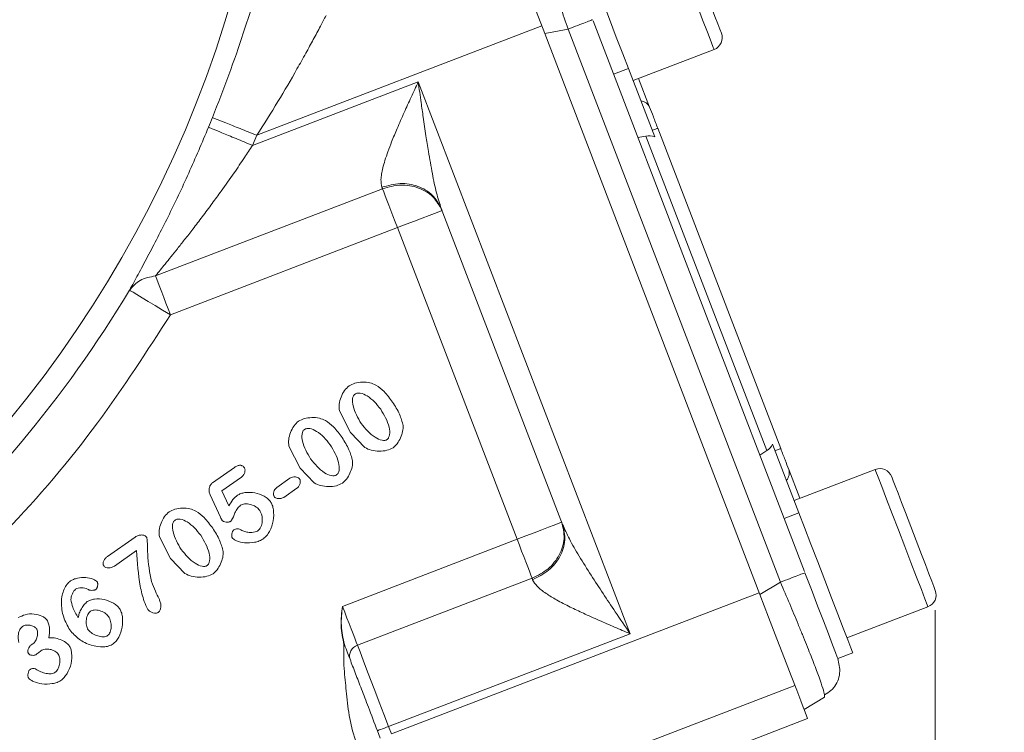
# Model space of a CAD drawing. Header units: inches. Extents: x 0.3 to 33.9, y 0.2 to 21.7.
# Tile 7 of 26: x 9 to 11.4, y 7.8 to 9.6. Entities that reach past the tile are written whole.
import ezdxf

# ---------------------------------------------------------------- set-up
doc = ezdxf.new("R2010")
doc.units = ezdxf.units.IN
doc.header["$MEASUREMENT"] = 0
doc.layers.add('SLD-0', color=7, linetype='Continuous', lineweight=15)
doc.styles.add('SLDTEXTSTYLE0', font='TXT', dxfattribs={"width": 0.75})
doc.dimstyles.new('SLDDIMSTYLE0', dxfattribs={"dimtxt": 0.25, "dimasz": 0.13, "dimexe": 0, "dimexo": 0.0625, "dimgap": 0.0625, "dimtad": 0, "dimtih": 1, "dimtoh": 1, "dimdec": 4, "dimrnd": 1e-09, "dimzin": 12, "dimdsep": 46, "dimtxsty": 'SLDTEXTSTYLE0', "dimsah": 1, "dimcen": 0.09, "dimadec": 0, "dimazin": 3, "dimtfac": 1, "dimtdec": 4, "dimtofl": 0, "dimtmove": 0, "dimatfit": 3, "dimfxl": 1, "dimfrac": 2, "dimtolj": 1, "dimtzin": 12, "dimarcsym": 0})
doc.dimstyles.new('SLDDIMSTYLE1', dxfattribs={"dimtxt": 0.25, "dimasz": 0.13, "dimexe": 0, "dimexo": 0.0625, "dimgap": 0.0625, "dimtad": 0, "dimtih": 1, "dimtoh": 1, "dimdec": 4, "dimrnd": 1e-09, "dimzin": 4, "dimdsep": 46, "dimtxsty": 'SLDTEXTSTYLE0', "dimsah": 1, "dimcen": 0.09, "dimadec": 0, "dimazin": 1, "dimtfac": 1, "dimtdec": 4, "dimtofl": 0, "dimtmove": 0, "dimatfit": 3, "dimfxl": 1, "dimfrac": 2, "dimtolj": 1, "dimtzin": 12, "dimarcsym": 0})

# ---------------------------------------------------------------- blocks, each defined once
blk = doc.blocks.new('*D10')
at = {"layer": 'SLD-0'}
for p, q in [((6.6938, 13.5153), (15.798, 13.5153)), ((15.673, 13.5153), (15.673, 9.6539)), ((15.1939, 9.2798), (15.1432, 9.2798)), ((15.1432, 9.2798), (15.1432, 8.883)), ((16.1521, 9.2798), (16.2029, 9.2798)), ((16.2029, 9.2798), (16.2029, 8.883)), ((15.1432, 8.883), (15.1939, 8.883)), ((16.2029, 8.883), (16.1521, 8.883)), ((15.673, 4.9707), (15.673, 8.8322)), ((7.9438, 4.9707), (15.798, 4.9707))]:
    blk.add_line(p, q, dxfattribs=at)
for points in [[(15.673, 13.5153), (15.653, 13.3853), (15.693, 13.3853)], [(15.673, 4.9707), (15.693, 5.1007), (15.653, 5.1007)]]:
    blk.add_solid(points, dxfattribs=at)
at = {"layer": 'SLD-0', "char_height": 0.25, "attachment_point": 1, "style": 'SLDTEXTSTYLE0'}
for s, insert in [('8.54', (15.2482, 9.6529, 0.0039)), ('217.0', (15.2574, 9.2052, 0.0039))]:
    blk.add_mtext(s, dxfattribs=dict(at, insert=insert))
blk = doc.blocks.new('*D11')
at = {"layer": 'SLD-0'}
for p, q in [((6.6938, 13.5153), (13.9083, 13.5153)), ((13.7833, 13.5153), (13.7833, 10.2739)), ((13.3042, 9.8998), (13.2534, 9.8998)), ((13.2534, 9.8998), (13.2534, 9.503)), ((14.2624, 9.8998), (14.3132, 9.8998)), ((14.3132, 9.8998), (14.3132, 9.503)), ((13.2534, 9.503), (13.3042, 9.503)), ((14.3132, 9.503), (14.2624, 9.503)), ((13.7833, 6.2107), (13.7833, 9.4522)), ((11.003, 6.2107), (13.9083, 6.2107))]:
    blk.add_line(p, q, dxfattribs=at)
for points in [[(13.7833, 13.5153), (13.7633, 13.3853), (13.8033, 13.3853)], [(13.7833, 6.2107), (13.8033, 6.3407), (13.7633, 6.3407)]]:
    blk.add_solid(points, dxfattribs=at)
at = {"layer": 'SLD-0', "char_height": 0.25, "attachment_point": 1, "style": 'SLDTEXTSTYLE0'}
for s, insert in [('7.30', (13.3584, 10.2729, 0.0039)), ('185.5', (13.3677, 9.8252, 0.0039))]:
    blk.add_mtext(s, dxfattribs=dict(at, insert=insert))
blk = doc.blocks.new('*D13')
at = {"layer": 'SLD-0'}
for p, q in [((11.252, 8.0773), (11.252, 2.0898)), ((7.8938, 6.3962), (7.8938, 2.0898)), ((9.1861, 2.2516), (9.1354, 2.2516)), ((9.1354, 2.2516), (9.1354, 1.8547)), ((9.9596, 2.2516), (10.0104, 2.2516)), ((10.0104, 2.2516), (10.0104, 1.8547)), ((7.8938, 2.2148), (9.0466, 2.2148)), ((11.252, 2.2148), (10.0992, 2.2148)), ((9.1354, 1.8547), (9.1861, 1.8547)), ((10.0104, 1.8547), (9.9596, 1.8547))]:
    blk.add_line(p, q, dxfattribs=at)
for points in [[(7.8938, 2.2148), (8.0238, 2.1948), (8.0238, 2.2348)], [(11.252, 2.2148), (11.122, 2.2348), (11.122, 2.1948)]]:
    blk.add_solid(points, dxfattribs=at)
at = {"layer": 'SLD-0', "char_height": 0.25, "attachment_point": 1, "style": 'SLDTEXTSTYLE0'}
for s, insert in [('3.36', (9.1481, 2.6247, -0.972)), ('85.3', (9.2496, 2.177, -0.972))]:
    blk.add_mtext(s, dxfattribs=dict(at, insert=insert))

msp = doc.modelspace()

# ---------------------------------------------------------------- linework, layer by layer
at = {"color": 7, "linetype": 'Continuous', "lineweight": 15}
for p, q in [((10.39207, 9.55818), (10.92321, 8.17452)), ((10.26302, 9.54556), (9.54704, 9.27072)), ((10.32916, 9.53759), (10.27046, 9.52618)), ((10.27046, 9.52618), (10.81143, 8.11692)), ((10.32916, 9.53759), (10.86269, 8.14772)), ((10.49251, 9.40816), (10.69603, 9.48628)), ((10.48068, 9.43896), (10.44334, 9.42462)), ((10.48068, 9.43896), (10.54684, 9.26662)), ((9.53669, 9.24526), (9.9528, 9.40498)), ((9.9528, 9.40498), (10.48511, 8.01826)), ((10.50651, 9.41353), (10.53417, 9.34149)), ((10.55445, 9.28864), (10.86352, 8.48348)), ((9.53669, 9.24526), (9.54704, 9.27072)), ((10.5045, 9.26529), (10.52485, 9.26892)), ((10.52485, 9.26892), (10.82833, 8.47833)), ((9.29257, 8.91758), (9.86303, 9.13656)), ((10.01056, 9.08708), (10.31532, 8.29316)), ((9.33014, 8.81971), (9.9006, 9.03868)), ((9.9006, 9.03868), (10.20122, 8.25554)), ((9.78285, 8.52359), (9.75465, 8.57851)), ((9.81847, 8.48608), (9.78285, 8.52359)), ((9.65583, 8.43464), (9.62763, 8.48957)), ((10.84313, 8.49475), (10.90929, 8.32241)), ((10.81078, 8.46741), (10.82833, 8.47833)), ((9.43594, 8.39764), (9.491, 8.43619)), ((9.50877, 8.4121), (9.45926, 8.37744)), ((9.69145, 8.39714), (9.65583, 8.43464)), ((10.88381, 8.43063), (10.91147, 8.35859)), ((11.10098, 8.43134), (10.89746, 8.35321)), ((9.59753, 8.38608), (9.63049, 8.40916)), ((9.45578, 8.31148), (9.42959, 8.36764)), ((9.45926, 8.37744), (9.4771, 8.33937)), ((9.64807, 8.38405), (9.61511, 8.36097)), ((10.90929, 8.32241), (10.87194, 8.30808)), ((9.17204, 8.21249), (9.24159, 8.26119)), ((9.33067, 8.20696), (9.30246, 8.26189)), ((10.20122, 8.25554), (9.76244, 8.08711)), ((9.24511, 8.22713), (9.18921, 8.18798)), ((9.36628, 8.16946), (9.33067, 8.20696)), ((10.23879, 8.15766), (9.80001, 7.98923)), ((10.81143, 8.11692), (10.86269, 8.14772)), ((10.80972, 8.12137), (9.88548, 7.76658)), ((11.03006, 8.00779), (11.23358, 8.08591)), ((10.48511, 8.01826), (9.87828, 7.78532)), ((8.98056, 7.99024), (8.98478, 7.9932)), ((11.00705, 7.95611), (11.04439, 7.97044)), ((11.00703, 7.95617), (11.01219, 7.92945)), ((10.89919, 7.88829), (10.47855, 7.72682)), ((10.92224, 7.82823), (10.9735, 7.85903)), ((10.97346, 7.86528), (10.9735, 7.85903)), ((10.92224, 7.82823), (10.93118, 7.80497)), ((10.93118, 7.80497), (10.57205, 7.66711)), ((9.85028, 7.77457), (9.85747, 7.75583)), ((9.87828, 7.78532), (9.88548, 7.76658))]:
    msp.add_line(p, q, dxfattribs=at)
at = {"color": 8, "linetype": 'Continuous', "lineweight": 15, "flags": 128}
for points in [[(10.69603, 9.48628), (10.6941, 9.4913), (10.68843, 9.50606), (10.67935, 9.52972), (10.66739, 9.56088), (10.65324, 9.59775), (10.63772, 9.63818), (10.62174, 9.67981), (10.60622, 9.72024), (10.59207, 9.75711), (10.5801, 9.78827), (10.57103, 9.81192), (10.56536, 9.82669), (10.56343, 9.83171)], [(11.23358, 8.08591), (11.23165, 8.09093), (11.22599, 8.10569), (11.21691, 8.12935), (11.20494, 8.16051), (11.19079, 8.19738), (11.17527, 8.23781), (11.15929, 8.27944), (11.14377, 8.31987), (11.12962, 8.35674), (11.11766, 8.3879), (11.10858, 8.41155), (11.10291, 8.42632), (11.10098, 8.43134)]]:
    msp.add_lwpolyline(points, dxfattribs=at)
at = {"color": 7, "linetype": 'Continuous', "lineweight": 15, "flags": 128}
for points in [[(10.15964, 9.81487), (10.16176, 9.80937), (10.16802, 9.79307), (10.17819, 9.76656), (10.1919, 9.73084), (10.20865, 9.68722), (10.2278, 9.63731), (10.24867, 9.58296), (10.27046, 9.52618)], [(10.71443, 9.52762), (10.71058, 9.53765), (10.7055, 9.55091), (10.69837, 9.56946), (10.68961, 9.5923), (10.67979, 9.61788), (10.6596, 9.67046), (10.63942, 9.72304), (10.6296, 9.74862), (10.62083, 9.77146), (10.61371, 9.79002), (10.60862, 9.80327), (10.60477, 9.8133), (10.60477, 9.8133)], [(10.34558, 9.79093), (10.34627, 9.78913), (10.35044, 9.77826), (10.3582, 9.75803), (10.36919, 9.7294), (10.38288, 9.69373), (10.39863, 9.65271), (10.41568, 9.60829), (10.43324, 9.56256), (10.45046, 9.5177), (10.46653, 9.47584), (10.48068, 9.43896)], [(10.54045, 9.28326), (10.54357, 9.28446), (10.54635, 9.28553), (10.54877, 9.28645), (10.55078, 9.28723), (10.55237, 9.28784), (10.55353, 9.28828), (10.55422, 9.28855), (10.55445, 9.28864)], [(9.86163, 9.14021), (9.86181, 9.13974), (9.86199, 9.13928), (9.86216, 9.13882), (9.86234, 9.13836), (9.86251, 9.13791), (9.86269, 9.13746), (9.86286, 9.13701), (9.86303, 9.13656)], [(9.9006, 9.03868), (9.8949, 9.05352), (9.88931, 9.0681), (9.88391, 9.08216), (9.87881, 9.09545), (9.87409, 9.10774), (9.86984, 9.11882), (9.86613, 9.12848), (9.86303, 9.13656)], [(10.01263, 9.08169), (10.01048, 9.08086), (10.0041, 9.07841), (9.99375, 9.07444), (9.97982, 9.06909), (9.96284, 9.06258), (9.94347, 9.05514), (9.92246, 9.04707), (9.9006, 9.03868)], [(9.29257, 8.91758), (9.29567, 8.9095), (9.29938, 8.89984), (9.30363, 8.88876), (9.30835, 8.87647), (9.31345, 8.86318), (9.31885, 8.84912), (9.32445, 8.83454), (9.33014, 8.81971)], [(9.22737, 8.88151), (9.22994, 8.87997), (9.2362, 8.8762), (9.2459, 8.87037), (9.25871, 8.86267), (9.27413, 8.85339), (9.29162, 8.84287), (9.31052, 8.83151), (9.33014, 8.81971)], [(10.86352, 8.48348), (10.86329, 8.48339), (10.86259, 8.48313), (10.86144, 8.48269), (10.85985, 8.48207), (10.85784, 8.4813), (10.85542, 8.48037), (10.85264, 8.47931), (10.84952, 8.47811)], [(11.25199, 8.12725), (11.24814, 8.13728), (11.24305, 8.15054), (11.23593, 8.16909), (11.22716, 8.19193), (11.21734, 8.21751), (11.19716, 8.27009), (11.17697, 8.32267), (11.16715, 8.34825), (11.15838, 8.37109), (11.15126, 8.38965), (11.14618, 8.4029), (11.14233, 8.41293), (11.14233, 8.41293)], [(10.90929, 8.32241), (10.92344, 8.28553), (10.93951, 8.24366), (10.95673, 8.19881), (10.97429, 8.15308), (10.99134, 8.10866), (11.00708, 8.06764), (11.02078, 8.03197), (11.03177, 8.00334), (11.03953, 7.98311), (11.0437, 7.97224), (11.04439, 7.97044)], [(10.31325, 8.29855), (10.3111, 8.29772), (10.30472, 8.29527), (10.29437, 8.2913), (10.28044, 8.28595), (10.26346, 8.27944), (10.24409, 8.272), (10.22308, 8.26393), (10.20122, 8.25554)], [(10.23879, 8.15766), (10.23569, 8.16575), (10.23198, 8.17541), (10.22773, 8.18648), (10.22301, 8.19878), (10.21791, 8.21207), (10.21251, 8.22613), (10.20692, 8.2407), (10.20122, 8.25554)], [(10.9244, 8.17141), (10.94066, 8.12905), (10.95634, 8.08821), (10.97079, 8.05056), (10.98343, 8.01763), (10.99374, 7.99078), (11.00129, 7.97111), (11.00578, 7.95941), (11.00705, 7.95611)], [(10.23879, 8.15766), (10.23896, 8.15722), (10.23913, 8.15677), (10.23931, 8.15632), (10.23948, 8.15587), (10.23966, 8.15541), (10.23983, 8.15495), (10.24001, 8.15449), (10.24019, 8.15402)], [(10.92224, 7.82823), (10.92013, 7.83374), (10.91387, 7.85004), (10.9037, 7.87654), (10.88999, 7.91227), (10.87324, 7.95589), (10.85408, 8.0058), (10.83322, 8.06014), (10.81143, 8.11692)], [(9.76244, 8.08711), (9.76813, 8.07227), (9.77373, 8.0577), (9.77913, 8.04364), (9.78423, 8.03034), (9.78895, 8.01805), (9.7932, 8.00698), (9.79691, 7.99731), (9.80001, 7.98923)], [(9.80001, 7.98923), (9.80647, 7.9724), (9.8142, 7.95226), (9.82306, 7.92919), (9.83289, 7.90358), (9.84352, 7.87589), (9.85476, 7.8466), (9.86642, 7.81623), (9.87828, 7.78532)], [(9.85028, 7.77457), (9.85082, 7.77477), (9.85241, 7.77538), (9.855, 7.77638), (9.85848, 7.77772), (9.86272, 7.77934), (9.86757, 7.7812), (9.87282, 7.78322), (9.87828, 7.78532)]]:
    msp.add_lwpolyline(points, dxfattribs=at)
at = {"color": 7, "linetype": 'Continuous', "lineweight": 15}
msp.add_circle((6.64377, 10.43532), 2.95632, dxfattribs=at)
for centre, radius, start, end in [((10.68456, 9.51616), 0.032, 291, 21), ((10.50925, 9.33008), 0.02741, 24.59139, 84.20893), ((6.64377, 10.43532), 3.00821, 337.63912, 338.14255), ((6.64377, 10.43532), 3.01484, 311.01012, 328.97677), ((10.85766, 8.42243), 0.02741, 317.79009, 17.40972), ((11.11245, 8.40146), 0.032, 21, 111), ((11.22211, 8.11579), 0.032, 291, 21), ((9.80847, 7.96223), 0.0283, 107.40375, 196.88284)]:
    msp.add_arc(centre, radius, start, end, dxfattribs=at)
for centre, start_param, end_param in [((10.53421, 9.22416), 5.5849628, 6.1086524), ((10.80534, 8.51785), 3.3161256, 3.8398151)]:
    msp.add_ellipse(centre, major_axis=(-0.01643, 0.04279), ratio=0.9163312, start_param=start_param, end_param=end_param, dxfattribs=at)
at = {"color": 8, "linetype": 'Continuous', "lineweight": 15}
for points, knots in [([(10.22325, 9.82027), (10.2253, 9.81643), (10.2286, 9.81026), (10.23526, 9.79516), (10.24346, 9.77559), (10.25564, 9.74473), (10.27278, 9.69904), (10.29119, 9.64792), (10.3103, 9.59335), (10.32279, 9.55645), (10.32916, 9.53759)], [0, 0, 0, 0, 0.12502386, 0.20060086, 0.27559771, 0.42375837, 0.57192248, 0.72229644, 0.85811121, 1, 1, 1, 1]), ([(10.86269, 8.14772), (10.87056, 8.12945), (10.88598, 8.09367), (10.90439, 8.04963), (10.91827, 8.01585), (10.93181, 7.98237), (10.94663, 7.94463), (10.96068, 7.90703), (10.96936, 7.88113), (10.97347, 7.86746), (10.97346, 7.86536), (10.97346, 7.86528)], [0, 0, 0, 0, 0.1396433, 0.2733045, 0.3476846, 0.4214933, 0.567307, 0.7131241, 0.8611161, 0.9947794, 1, 1, 1, 1])]:
    msp.add_open_spline(points, degree=3, knots=knots, dxfattribs=at)
at = {"color": 7, "linetype": 'Continuous', "lineweight": 15}
for points, knots in [([(9.56724, 9.69868), (9.55994, 9.67464), (9.54544, 9.62682), (9.51416, 9.52844), (9.47784, 9.4233), (9.44976, 9.35134), (9.43573, 9.31537)], [0, 0, 0, 0, 0.2526244, 0.50238867, 0.75130719, 1, 1, 1, 1]), ([(9.7211, 9.5715), (9.71647, 9.56281), (9.70686, 9.54474), (9.68958, 9.51235), (9.66993, 9.47626), (9.64097, 9.42441), (9.60041, 9.35473), (9.56498, 9.29897), (9.54704, 9.27072)], [0, 0, 0, 0, 0.1128708, 0.2345083, 0.3527034, 0.4808966, 0.7370771, 1, 1, 1, 1]), ([(10.39088, 9.56129), (10.38999, 9.56094), (10.3882, 9.56026), (10.37442, 9.55497), (10.35438, 9.54727), (10.33757, 9.54082), (10.32916, 9.53759)], [0, 0, 0, 0, 0.2499997, 0.50000046, 0.75000013, 1, 1, 1, 1]), ([(9.86163, 9.14021), (9.86031, 9.14645), (9.85826, 9.15613), (9.86044, 9.17349), (9.86372, 9.18935), (9.86909, 9.2082), (9.87657, 9.23024), (9.8868, 9.2571), (9.90051, 9.28998), (9.91704, 9.32742), (9.93491, 9.36646), (9.94683, 9.39212), (9.9528, 9.40498)], [0, 0, 0, 0, 0.107122, 0.1662952, 0.2301144, 0.304588, 0.3868601, 0.4773338, 0.5966631, 0.7360292, 0.8677221, 1, 1, 1, 1]), ([(9.9528, 9.40498), (9.9552, 9.38761), (9.95931, 9.35799), (9.96574, 9.31284), (9.97176, 9.27185), (9.9792, 9.22429), (9.98769, 9.176), (9.9975, 9.1273), (10.00643, 9.09979), (10.01056, 9.08708)], [0, 0, 0, 0, 0.1585144, 0.2703719, 0.4129561, 0.5348841, 0.709912, 0.8659977, 1, 1, 1, 1]), ([(10.55445, 9.28864), (10.55066, 9.29853), (10.54306, 9.31833), (10.53713, 9.33377), (10.53417, 9.34149)], [0, 0, 0, 0, 0.49999979, 1, 1, 1, 1]), ([(9.43573, 9.31537), (9.43783, 9.31453), (9.44202, 9.31285), (9.46794, 9.30245), (9.50423, 9.28789), (9.53277, 9.27644), (9.54704, 9.27072)], [0, 0, 0, 0, 0.24999974, 0.49999978, 0.7499991, 1, 1, 1, 1]), ([(9.42578, 9.29088), (9.4094, 9.2522), (9.37658, 9.17468), (9.32394, 9.06439), (9.28065, 8.9801), (9.24821, 8.91969), (9.23432, 8.89425), (9.22737, 8.88151)], [0, 0, 0, 0, 0.2481025, 0.497117, 0.747117, 0.8734034, 1, 1, 1, 1]), ([(9.53669, 9.24526), (9.52247, 9.25111), (9.49404, 9.2628), (9.45788, 9.27768), (9.43205, 9.2883), (9.42787, 9.29002), (9.42578, 9.29088)], [0, 0, 0, 0, 0.2499994, 0.50000018, 0.74999976, 1, 1, 1, 1]), ([(9.53669, 9.24526), (9.52997, 9.23515), (9.51453, 9.21197), (9.48822, 9.17364), (9.461, 9.13517), (9.43427, 9.09854), (9.41046, 9.06665), (9.38729, 9.03626), (9.3664, 9.00943), (9.34285, 8.97966), (9.31768, 8.94833), (9.30046, 8.92725), (9.29257, 8.91758)], [0, 0, 0, 0, 0.08338679, 0.19132598, 0.32026759, 0.41035159, 0.50940488, 0.60285902, 0.68639254, 0.76004678, 0.88999973, 1, 1, 1, 1]), ([(9.86163, 9.14021), (9.87686, 9.1444), (9.90733, 9.15278), (9.9529, 9.14476), (9.991, 9.12293), (10.00404, 9.09903), (10.01056, 9.08708)], [0, 0, 0, 0, 0.2499999, 0.4999996, 0.7500002, 1, 1, 1, 1]), ([(9.86303, 9.13656), (9.87827, 9.14073), (9.90876, 9.14905), (9.95448, 9.14064), (9.99281, 9.11823), (10.00602, 9.09387), (10.01263, 9.08169)], [0, 0, 0, 0, 0.2500001, 0.5000001, 0.7500007, 1, 1, 1, 1]), ([(9.22737, 8.88151), (9.23532, 8.89084), (9.25124, 8.90949), (9.27879, 8.91489), (9.29257, 8.91758)], [0, 0, 0, 0, 0.5000006, 1, 1, 1, 1]), ([(8.70079, 8.06984), (8.77412, 8.13743), (8.93475, 8.28549), (9.14739, 8.53636), (9.27095, 8.72793), (9.33014, 8.81971)], [0, 0, 0, 0, 0.304375, 0.6667341, 1, 1, 1, 1]), ([(9.75465, 8.57851), (9.75421, 8.58402), (9.75326, 8.59577), (9.75864, 8.61313), (9.76634, 8.62958), (9.77495, 8.63765), (9.77897, 8.64143)], [0, 0, 0, 0, 0.2339953, 0.4999402, 0.7659328, 1, 1, 1, 1]), ([(9.77897, 8.64143), (9.78369, 8.6438), (9.79413, 8.64905), (9.81229, 8.65087), (9.83058, 8.64997), (9.84146, 8.64539), (9.8464, 8.6433)], [0, 0, 0, 0, 0.22471175, 0.49735298, 0.77132448, 1, 1, 1, 1]), ([(9.8464, 8.6433), (9.85352, 8.63806), (9.86986, 8.62604), (9.88174, 8.60954), (9.88844, 8.60022)], [0, 0, 0, 0, 0.43542388, 1, 1, 1, 1]), ([(9.79413, 8.62055), (9.79334, 8.61991), (9.79172, 8.61859), (9.78919, 8.61481), (9.78658, 8.60546), (9.78954, 8.58023), (9.80101, 8.56079), (9.80936, 8.54664)], [0, 0, 0, 0, 0.0381286, 0.077593, 0.1675663, 0.3940767, 1, 1, 1, 1]), ([(9.85839, 8.58224), (9.85334, 8.58872), (9.84345, 8.60139), (9.82617, 8.61557), (9.81094, 8.62288), (9.80113, 8.62327), (9.79677, 8.62214), (9.795, 8.62108), (9.79413, 8.62055)], [0, 0, 0, 0, 0.3071144, 0.6006573, 0.8331287, 0.9228724, 0.9622247, 1, 1, 1, 1]), ([(9.88844, 8.60022), (9.89475, 8.59027), (9.90639, 8.57191), (9.91231, 8.55102), (9.91502, 8.54145)], [0, 0, 0, 0, 0.5419998, 1, 1, 1, 1]), ([(9.65195, 8.55249), (9.65667, 8.55486), (9.66711, 8.56011), (9.68527, 8.56193), (9.70356, 8.56103), (9.71443, 8.55644), (9.71938, 8.55436)], [0, 0, 0, 0, 0.2247087, 0.4973508, 0.771323, 1, 1, 1, 1]), ([(9.87444, 8.50638), (9.87521, 8.50702), (9.87682, 8.50834), (9.8793, 8.51217), (9.8821, 8.52183), (9.87902, 8.54788), (9.86704, 8.56783), (9.85839, 8.58224)], [0, 0, 0, 0, 0.0363915, 0.0750851, 0.1637713, 0.3963403, 1, 1, 1, 1]), ([(9.62763, 8.48957), (9.62718, 8.49507), (9.62624, 8.50683), (9.63162, 8.52418), (9.63932, 8.54064), (9.64792, 8.54871), (9.65195, 8.55249)], [0, 0, 0, 0, 0.2339951, 0.4999397, 0.7659302, 1, 1, 1, 1]), ([(9.71938, 8.55436), (9.7265, 8.54912), (9.74284, 8.53709), (9.75472, 8.52059), (9.76142, 8.51128)], [0, 0, 0, 0, 0.4354234, 1, 1, 1, 1]), ([(9.80936, 8.54664), (9.81989, 8.53378), (9.83447, 8.51598), (9.85767, 8.50447), (9.86754, 8.50385), (9.87187, 8.50487), (9.8736, 8.50589), (9.87444, 8.50638)], [0, 0, 0, 0, 0.6054804, 0.8382481, 0.926215, 0.9643743, 1, 1, 1, 1]), ([(9.91502, 8.54145), (9.91479, 8.5365), (9.9143, 8.52581), (9.90826, 8.51048), (9.90071, 8.49594), (9.89301, 8.48873), (9.88948, 8.48542)], [0, 0, 0, 0, 0.2331068, 0.5036539, 0.7723109, 1, 1, 1, 1]), ([(9.66711, 8.53161), (9.66631, 8.53097), (9.66469, 8.52965), (9.66217, 8.52586), (9.65955, 8.51651), (9.66252, 8.49128), (9.67399, 8.47185), (9.68233, 8.4577)], [0, 0, 0, 0, 0.0381287, 0.0775931, 0.1675665, 0.3940757, 1, 1, 1, 1]), ([(9.73137, 8.49329), (9.72632, 8.49978), (9.71643, 8.51245), (9.69915, 8.52663), (9.68392, 8.53394), (9.67411, 8.53433), (9.66975, 8.5332), (9.66798, 8.53213), (9.66711, 8.53161)], [0, 0, 0, 0, 0.3071141, 0.6006577, 0.8331249, 0.9228721, 0.9622238, 1, 1, 1, 1]), ([(9.76142, 8.51128), (9.76773, 8.50133), (9.77936, 8.48297), (9.78528, 8.46208), (9.788, 8.45251)], [0, 0, 0, 0, 0.5419997, 1, 1, 1, 1]), ([(9.74742, 8.41744), (9.74819, 8.41808), (9.7498, 8.41939), (9.75228, 8.42322), (9.75508, 8.43289), (9.752, 8.45894), (9.74002, 8.47889), (9.73137, 8.49329)], [0, 0, 0, 0, 0.0363914, 0.075087, 0.1637719, 0.3963401, 1, 1, 1, 1]), ([(9.88948, 8.48542), (9.88445, 8.48304), (9.87344, 8.47782), (9.85442, 8.47692), (9.83519, 8.47827), (9.82378, 8.4836), (9.81847, 8.48608)], [0, 0, 0, 0, 0.22428, 0.4915795, 0.7632905, 1, 1, 1, 1]), ([(10.88381, 8.43063), (10.88085, 8.43835), (10.87492, 8.45379), (10.86732, 8.47359), (10.86352, 8.48348)], [0, 0, 0, 0, 0.50000058, 1, 1, 1, 1]), ([(9.491, 8.43619), (9.49348, 8.43777), (9.49698, 8.44001), (9.50201, 8.44148), (9.50533, 8.44177), (9.50844, 8.44127), (9.5113, 8.43997), (9.5139, 8.43791), (9.51528, 8.43611), (9.51601, 8.43517)], [0, 0, 0, 0, 0.3070704, 0.4340456, 0.548197, 0.6551599, 0.7617233, 0.8747409, 1, 1, 1, 1]), ([(9.68233, 8.4577), (9.69287, 8.44484), (9.70744, 8.42704), (9.73065, 8.41553), (9.74052, 8.41491), (9.74485, 8.41592), (9.74658, 8.41694), (9.74742, 8.41744)], [0, 0, 0, 0, 0.6054802, 0.8382477, 0.9262183, 0.9643775, 1, 1, 1, 1]), ([(9.788, 8.45251), (9.78777, 8.44756), (9.78727, 8.43687), (9.78124, 8.42153), (9.77369, 8.407), (9.76599, 8.39978), (9.76245, 8.39648)], [0, 0, 0, 0, 0.2331059, 0.5036526, 0.7723114, 1, 1, 1, 1]), ([(9.51601, 8.43517), (9.51642, 8.43441), (9.5173, 8.43282), (9.51781, 8.42882), (9.51695, 8.42336), (9.51408, 8.41691), (9.51054, 8.41371), (9.50877, 8.4121)], [0, 0, 0, 0, 0.0982101, 0.20793, 0.4558505, 0.7273629, 1, 1, 1, 1]), ([(9.63049, 8.40916), (9.6326, 8.41026), (9.63681, 8.41245), (9.64387, 8.41268), (9.64927, 8.4114), (9.65283, 8.4094), (9.65404, 8.408), (9.65462, 8.40734)], [0, 0, 0, 0, 0.2699071, 0.5390038, 0.7880425, 0.9005621, 1, 1, 1, 1]), ([(9.42959, 8.36764), (9.42863, 8.37029), (9.42671, 8.37559), (9.42716, 8.3841), (9.42957, 8.39068), (9.4328, 8.39511), (9.4349, 8.3968), (9.43594, 8.39764)], [0, 0, 0, 0, 0.25380818, 0.50742315, 0.75537848, 0.87942403, 1, 1, 1, 1]), ([(9.65462, 8.40734), (9.65505, 8.40657), (9.65596, 8.40495), (9.65662, 8.40093), (9.65601, 8.39544), (9.65336, 8.38888), (9.64984, 8.38566), (9.64807, 8.38405)], [0, 0, 0, 0, 0.1004909, 0.2115515, 0.4594723, 0.7280642, 1, 1, 1, 1]), ([(9.76245, 8.39648), (9.75743, 8.3941), (9.74642, 8.38888), (9.7274, 8.38798), (9.70816, 8.38933), (9.69676, 8.39466), (9.69145, 8.39714)], [0, 0, 0, 0, 0.2242764, 0.49158, 0.7632874, 1, 1, 1, 1]), ([(9.4771, 8.33937), (9.48012, 8.34493), (9.48572, 8.35529), (9.49467, 8.36292), (9.49881, 8.36644)], [0, 0, 0, 0, 0.5373348, 1, 1, 1, 1]), ([(9.49881, 8.36644), (9.50143, 8.36787), (9.50725, 8.37103), (9.52195, 8.37409), (9.54251, 8.37359), (9.56195, 8.36653), (9.57487, 8.35823), (9.5794, 8.35305), (9.58145, 8.35071)], [0, 0, 0, 0, 0.0986867, 0.2195989, 0.4940088, 0.7720973, 0.8969753, 1, 1, 1, 1]), ([(9.59098, 8.36279), (9.59055, 8.36355), (9.58965, 8.36518), (9.589, 8.36921), (9.58964, 8.37471), (9.59228, 8.38126), (9.59577, 8.38447), (9.59753, 8.38608)], [0, 0, 0, 0, 0.1005269, 0.2120157, 0.4610421, 0.7301186, 1, 1, 1, 1]), ([(9.61511, 8.36097), (9.61303, 8.3599), (9.60884, 8.35775), (9.60182, 8.35752), (9.59638, 8.35875), (9.59279, 8.36073), (9.59156, 8.36213), (9.59098, 8.36279)], [0, 0, 0, 0, 0.2657596, 0.5358374, 0.7870886, 0.9004578, 1, 1, 1, 1]), ([(9.5063, 8.3411), (9.50357, 8.33859), (9.4976, 8.33309), (9.49097, 8.31965), (9.48718, 8.30761), (9.48196, 8.30156), (9.48118, 8.30065)], [0, 0, 0, 0, 0.2298733, 0.5024348, 0.925148, 1, 1, 1, 1]), ([(9.55452, 8.32826), (9.55313, 8.32994), (9.55019, 8.33349), (9.54231, 8.33913), (9.53105, 8.34393), (9.51927, 8.34506), (9.51098, 8.34366), (9.50777, 8.3419), (9.5063, 8.3411)], [0, 0, 0, 0, 0.1219024, 0.2563476, 0.5368829, 0.7964317, 0.9070995, 1, 1, 1, 1]), ([(9.58145, 8.35071), (9.58312, 8.3477), (9.58676, 8.34114), (9.5902, 8.32462), (9.58956, 8.30165), (9.58213, 8.27965), (9.5728, 8.26475), (9.56671, 8.25951), (9.56388, 8.25707)], [0, 0, 0, 0, 0.1003718, 0.2192184, 0.489652, 0.765409, 0.89075, 1, 1, 1, 1]), ([(9.30246, 8.26189), (9.30202, 8.26739), (9.30107, 8.27915), (9.30646, 8.2965), (9.31416, 8.31296), (9.32276, 8.32103), (9.32679, 8.32481)], [0, 0, 0, 0, 0.23399517, 0.49993997, 0.76593151, 1, 1, 1, 1]), ([(9.32679, 8.32481), (9.3315, 8.32718), (9.34194, 8.33243), (9.3601, 8.33425), (9.3784, 8.33335), (9.38927, 8.32876), (9.39422, 8.32668)], [0, 0, 0, 0, 0.2247101, 0.4973518, 0.7713235, 1, 1, 1, 1]), ([(9.39422, 8.32668), (9.40133, 8.32144), (9.41767, 8.30941), (9.42955, 8.29291), (9.43626, 8.2836)], [0, 0, 0, 0, 0.4354234, 1, 1, 1, 1]), ([(9.55041, 8.27733), (9.55174, 8.27853), (9.55465, 8.28114), (9.55878, 8.289), (9.56135, 8.30089), (9.56071, 8.31563), (9.55648, 8.32425), (9.55452, 8.32826)], [0, 0, 0, 0, 0.0974822, 0.2124256, 0.4783332, 0.7578661, 1, 1, 1, 1]), ([(9.34195, 8.30393), (9.34115, 8.30328), (9.33953, 8.30197), (9.33701, 8.29818), (9.33439, 8.28883), (9.33736, 8.2636), (9.34882, 8.24417), (9.35717, 8.23002)], [0, 0, 0, 0, 0.0381311, 0.0775954, 0.1675686, 0.3940769, 1, 1, 1, 1]), ([(9.40621, 8.26561), (9.40115, 8.27209), (9.39127, 8.28477), (9.37399, 8.29894), (9.35876, 8.30626), (9.34895, 8.30665), (9.34459, 8.30552), (9.34281, 8.30445), (9.34195, 8.30393)], [0, 0, 0, 0, 0.3071149, 0.6006593, 0.8331271, 0.9228746, 0.9622246, 1, 1, 1, 1]), ([(9.45968, 8.3036), (9.45963, 8.30369), (9.45948, 8.30393), (9.45908, 8.30471), (9.45781, 8.30723), (9.45667, 8.30962), (9.45578, 8.31148)], [0, 0, 0, 0, 0.0363641, 0.0980375, 0.2973184, 1, 1, 1, 1]), ([(9.48118, 8.30065), (9.48046, 8.30026), (9.47888, 8.29939), (9.47499, 8.29868), (9.46977, 8.29878), (9.46475, 8.30006), (9.46134, 8.30179), (9.4602, 8.30304), (9.45968, 8.3036)], [0, 0, 0, 0, 0.106659, 0.2323418, 0.5093177, 0.7811292, 0.9016128, 1, 1, 1, 1]), ([(10.31325, 8.29855), (10.31649, 8.28508), (10.32297, 8.25813), (10.30948, 8.21583), (10.28114, 8.17898), (10.25291, 8.16477), (10.23879, 8.15766)], [0, 0, 0, 0, 0.2499999, 0.4999996, 0.7499998, 1, 1, 1, 1]), ([(10.31532, 8.29316), (10.31847, 8.27991), (10.32477, 8.25343), (10.31106, 8.21171), (10.28257, 8.17526), (10.25432, 8.1611), (10.24019, 8.15402)], [0, 0, 0, 0, 0.2499999, 0.5, 0.7500002, 1, 1, 1, 1]), ([(10.31532, 8.29316), (10.32076, 8.28095), (10.33253, 8.25453), (10.35782, 8.21178), (10.38641, 8.16607), (10.41704, 8.11938), (10.44983, 8.07036), (10.47265, 8.03667), (10.48511, 8.01826)], [0, 0, 0, 0, 0.1339898, 0.2900457, 0.4651218, 0.6322512, 0.7990287, 1, 1, 1, 1]), ([(9.24159, 8.26119), (9.24417, 8.26269), (9.24914, 8.26556), (9.25621, 8.26664), (9.26141, 8.2662), (9.26486, 8.26516), (9.26787, 8.26347), (9.26931, 8.26177), (9.27002, 8.26094)], [0, 0, 0, 0, 0.2854863, 0.5495965, 0.6737489, 0.7861012, 0.8959027, 1, 1, 1, 1]), ([(9.42225, 8.18976), (9.42303, 8.19039), (9.42463, 8.19171), (9.42712, 8.19554), (9.42992, 8.2052), (9.42684, 8.23126), (9.41485, 8.25121), (9.40621, 8.26561)], [0, 0, 0, 0, 0.0363914, 0.0750861, 0.1637733, 0.3963401, 1, 1, 1, 1]), ([(9.43626, 8.2836), (9.44257, 8.27364), (9.4542, 8.25528), (9.46012, 8.2344), (9.46283, 8.22483)], [0, 0, 0, 0, 0.54200085, 1, 1, 1, 1]), ([(9.4854, 8.25916), (9.48508, 8.25977), (9.48436, 8.26113), (9.48388, 8.2646), (9.48416, 8.26938), (9.48557, 8.27407), (9.48743, 8.27734), (9.48872, 8.27848), (9.48932, 8.279)], [0, 0, 0, 0, 0.0954896, 0.2124308, 0.4825714, 0.7602325, 0.8897296, 1, 1, 1, 1]), ([(9.48932, 8.279), (9.49081, 8.27988), (9.49371, 8.28158), (9.49893, 8.2821), (9.50433, 8.28092), (9.50767, 8.27901), (9.50946, 8.27799)], [0, 0, 0, 0, 0.2383703, 0.4659613, 0.7131035, 1, 1, 1, 1]), ([(9.50946, 8.27799), (9.51265, 8.2766), (9.51941, 8.27366), (9.53212, 8.27261), (9.54322, 8.27327), (9.54917, 8.27663), (9.55041, 8.27733)], [0, 0, 0, 0, 0.244373, 0.5179799, 0.8997042, 1, 1, 1, 1]), ([(9.27002, 8.26094), (9.27031, 8.26031), (9.27105, 8.25867), (9.27173, 8.2537), (9.27253, 8.24012), (9.27235, 8.20426), (9.27821, 8.17211), (9.28239, 8.14922)], [0, 0, 0, 0, 0.01855909, 0.04763758, 0.13235487, 0.38209053, 1, 1, 1, 1]), ([(9.56388, 8.25707), (9.56046, 8.25508), (9.55343, 8.25097), (9.53743, 8.24673), (9.51773, 8.24579), (9.50016, 8.24986), (9.48974, 8.25479), (9.48665, 8.2579), (9.4854, 8.25916)], [0, 0, 0, 0, 0.1418959, 0.2922963, 0.5911003, 0.8430224, 0.9361103, 1, 1, 1, 1]), ([(9.27306, 8.07953), (9.27007, 8.08615), (9.26159, 8.10486), (9.24969, 8.15417), (9.24699, 8.19728), (9.24511, 8.22713)], [0, 0, 0, 0, 0.1439337, 0.407272, 1, 1, 1, 1]), ([(9.35717, 8.23002), (9.3677, 8.21716), (9.38228, 8.19936), (9.40548, 8.18784), (9.41536, 8.18722), (9.41968, 8.18824), (9.42142, 8.18926), (9.42225, 8.18976)], [0, 0, 0, 0, 0.6054802, 0.8382478, 0.9262165, 0.9643775, 1, 1, 1, 1]), ([(9.46283, 8.22483), (9.4626, 8.21988), (9.46211, 8.20918), (9.45608, 8.19385), (9.44853, 8.17932), (9.44082, 8.1721), (9.43729, 8.16879)], [0, 0, 0, 0, 0.2331079, 0.5036556, 0.7723117, 1, 1, 1, 1]), ([(9.1626, 8.18897), (9.16208, 8.18988), (9.16105, 8.19169), (9.16069, 8.19488), (9.16113, 8.19812), (9.16275, 8.20251), (9.16619, 8.20773), (9.17007, 8.21089), (9.17204, 8.21249)], [0, 0, 0, 0, 0.1114986, 0.223564, 0.3381908, 0.4620292, 0.726458, 1, 1, 1, 1]), ([(9.18921, 8.18798), (9.18688, 8.1867), (9.18229, 8.18416), (9.17462, 8.18329), (9.16861, 8.18438), (9.16465, 8.18658), (9.16327, 8.18819), (9.1626, 8.18897)], [0, 0, 0, 0, 0.2731644, 0.5386555, 0.7816412, 0.8948712, 1, 1, 1, 1]), ([(9.43729, 8.16879), (9.43227, 8.16641), (9.42126, 8.1612), (9.40224, 8.1603), (9.383, 8.16165), (9.3716, 8.16698), (9.36628, 8.16946)], [0, 0, 0, 0, 0.2242783, 0.4915798, 0.7632892, 1, 1, 1, 1]), ([(10.86269, 8.14772), (10.87109, 8.15095), (10.8879, 8.1574), (10.90794, 8.16509), (10.92172, 8.17039), (10.92351, 8.17107), (10.9244, 8.17141)], [0, 0, 0, 0, 0.24999992, 0.49999945, 0.75000025, 1, 1, 1, 1]), ([(9.07714, 8.02782), (9.07144, 8.03829), (9.05965, 8.05993), (9.0551, 8.09074), (9.0575, 8.11458), (9.0624, 8.12982), (9.06927, 8.14236), (9.07584, 8.14817), (9.07883, 8.15082)], [0, 0, 0, 0, 0.2670655, 0.5518805, 0.6834449, 0.8037645, 0.910563, 1, 1, 1, 1]), ([(9.07883, 8.15082), (9.08141, 8.15231), (9.08689, 8.15548), (9.09986, 8.15898), (9.11658, 8.1602), (9.13208, 8.15722), (9.14177, 8.15298), (9.14473, 8.14999), (9.14598, 8.14872)], [0, 0, 0, 0, 0.1250178, 0.2659952, 0.561785, 0.8239408, 0.925429, 1, 1, 1, 1]), ([(9.14598, 8.14872), (9.14632, 8.1481), (9.14706, 8.14674), (9.14762, 8.14333), (9.1474, 8.13869), (9.14603, 8.13418), (9.14421, 8.13106), (9.14296, 8.12997), (9.14237, 8.12946)], [0, 0, 0, 0, 0.1013512, 0.2207709, 0.4890807, 0.7619996, 0.8897282, 1, 1, 1, 1]), ([(9.28239, 8.14922), (9.28557, 8.14112), (9.29137, 8.12637), (9.29908, 8.11117), (9.30255, 8.10359), (9.30304, 8.1025)], [0, 0, 0, 0, 0.5105307, 0.9300289, 1, 1, 1, 1]), ([(10.48511, 8.01826), (10.47207, 8.02382), (10.44604, 8.03491), (10.40664, 8.05197), (10.3693, 8.06874), (10.33325, 8.08583), (10.30141, 8.10238), (10.27291, 8.11971), (10.25041, 8.13667), (10.24344, 8.14851), (10.24019, 8.15402)], [0, 0, 0, 0, 0.1323232, 0.264064, 0.4034815, 0.5228653, 0.6554603, 0.7700437, 0.8928427, 1, 1, 1, 1]), ([(9.09193, 8.13031), (9.09045, 8.12885), (9.08709, 8.12554), (9.08375, 8.11885), (9.08085, 8.11171), (9.08031, 8.10668), (9.08005, 8.10436)], [0, 0, 0, 0, 0.212803, 0.4820064, 0.7605249, 1, 1, 1, 1]), ([(9.12146, 8.13029), (9.11932, 8.13129), (9.11467, 8.13347), (9.10673, 8.13399), (9.09874, 8.13358), (9.09408, 8.13134), (9.09193, 8.13031)], [0, 0, 0, 0, 0.229185, 0.4989553, 0.7688887, 1, 1, 1, 1]), ([(9.14237, 8.12946), (9.14175, 8.1291), (9.14038, 8.12832), (9.13694, 8.12746), (9.13217, 8.12716), (9.1264, 8.12774), (9.12304, 8.12947), (9.12146, 8.13029)], [0, 0, 0, 0, 0.0990863, 0.2163723, 0.4824263, 0.7572404, 1, 1, 1, 1]), ([(9.08005, 8.10436), (9.08129, 8.09771), (9.08435, 8.0813), (9.09326, 8.0671), (9.09856, 8.05865)], [0, 0, 0, 0, 0.4053101, 1, 1, 1, 1]), ([(9.09856, 8.05865), (9.09927, 8.06236), (9.10078, 8.07025), (9.1062, 8.08125), (9.1126, 8.09154), (9.11845, 8.09673), (9.12115, 8.09912)], [0, 0, 0, 0, 0.2381572, 0.5070004, 0.7722247, 1, 1, 1, 1]), ([(9.12115, 8.09912), (9.12372, 8.10052), (9.12942, 8.10362), (9.14389, 8.10644), (9.1642, 8.10535), (9.18322, 8.09767), (9.19585, 8.08911), (9.20031, 8.08395), (9.20231, 8.08164)], [0, 0, 0, 0, 0.0979768, 0.2174953, 0.4905478, 0.7711555, 0.8973835, 1, 1, 1, 1]), ([(9.30304, 8.1025), (9.30408, 8.09945), (9.30608, 8.09358), (9.30606, 8.08466), (9.30429, 8.0781), (9.3018, 8.07393), (9.30012, 8.07251), (9.29933, 8.07183)], [0, 0, 0, 0, 0.2925794, 0.5629413, 0.80017023, 0.90548931, 1, 1, 1, 1]), ([(8.94775, 8.05868), (8.9535, 8.06151), (8.96588, 8.06761), (8.98698, 8.06883), (9.00381, 8.06467), (9.01452, 8.0586), (9.01806, 8.05465), (9.01965, 8.05288)], [0, 0, 0, 0, 0.2462361, 0.5305008, 0.7955574, 0.9086553, 1, 1, 1, 1]), ([(9.12886, 8.07501), (9.12772, 8.07399), (9.12519, 8.0717), (9.12132, 8.06475), (9.11829, 8.05397), (9.11842, 8.04244), (9.12048, 8.03374), (9.12254, 8.03013), (9.1235, 8.02843)], [0, 0, 0, 0, 0.0907943, 0.2030609, 0.4698175, 0.7524476, 0.8838271, 1, 1, 1, 1]), ([(9.17467, 8.06174), (9.17164, 8.06493), (9.16526, 8.07163), (9.15232, 8.07695), (9.14119, 8.07839), (9.13326, 8.07736), (9.13023, 8.07574), (9.12886, 8.07501)], [0, 0, 0, 0, 0.25588, 0.5384786, 0.7994991, 0.9092214, 1, 1, 1, 1]), ([(9.20231, 8.08164), (9.20392, 8.07873), (9.20743, 8.07238), (9.21067, 8.05645), (9.21001, 8.03451), (9.20298, 8.01363), (9.19428, 7.99963), (9.18866, 7.99477), (9.18607, 7.99253)], [0, 0, 0, 0, 0.1022526, 0.2231228, 0.4964804, 0.771477, 0.8945175, 1, 1, 1, 1]), ([(9.29933, 8.07183), (9.29845, 8.07134), (9.2966, 8.07031), (9.292, 8.06964), (9.28578, 8.0705), (9.27846, 8.07362), (9.27486, 8.07757), (9.27306, 8.07953)], [0, 0, 0, 0, 0.10146486, 0.21353283, 0.46291723, 0.732284, 1, 1, 1, 1]), ([(9.76244, 8.08711), (9.76037, 8.07092), (9.75623, 8.03859), (9.76289, 8.00667), (9.76622, 7.99073)], [0, 0, 0, 0, 0.5005192, 1, 1, 1, 1]), ([(9.76244, 8.08711), (9.76064, 8.07092), (9.75706, 8.03865), (9.7638, 8.0069), (9.76716, 7.99109)], [0, 0, 0, 0, 0.5019588, 1, 1, 1, 1]), ([(9.01965, 8.05288), (9.02126, 8.04976), (9.02472, 8.04305), (9.02725, 8.02769), (9.0257, 8.01594), (9.02468, 8.00818)], [0, 0, 0, 0, 0.2285927, 0.4912564, 1, 1, 1, 1]), ([(9.1723, 8.01348), (9.17353, 8.01459), (9.17623, 8.01701), (9.17971, 8.02439), (9.18165, 8.03539), (9.18091, 8.04936), (9.17671, 8.05769), (9.17467, 8.06174)], [0, 0, 0, 0, 0.0954831, 0.2081285, 0.4638007, 0.7394635, 1, 1, 1, 1]), ([(8.9588, 8.03673), (8.95749, 8.03564), (8.95475, 8.03337), (8.95052, 8.02719), (8.94635, 8.01459), (8.94809, 8.00345), (8.94922, 7.99619)], [0, 0, 0, 0, 0.1162308, 0.2420526, 0.5064202, 1, 1, 1, 1]), ([(8.99302, 8.03154), (8.99219, 8.0325), (8.99039, 8.03459), (8.98513, 8.03764), (8.97734, 8.04005), (8.96904, 8.04031), (8.96271, 8.03898), (8.96005, 8.03745), (8.9588, 8.03673)], [0, 0, 0, 0, 0.1022273, 0.2215163, 0.4841299, 0.7538438, 0.8839798, 1, 1, 1, 1]), ([(8.98478, 7.9932), (8.98596, 7.99418), (8.98848, 7.99629), (8.99241, 8.00216), (8.99582, 8.01078), (8.99672, 8.02009), (8.9955, 8.02718), (8.99382, 8.03014), (8.99302, 8.03154)], [0, 0, 0, 0, 0.108645, 0.2322027, 0.4964683, 0.7600763, 0.8863259, 1, 1, 1, 1]), ([(9.18607, 7.99253), (9.18264, 7.99066), (9.17524, 7.98664), (9.15628, 7.98399), (9.1298, 7.98832), (9.09953, 8.00295), (9.08446, 8.01969), (9.07714, 8.02782)], [0, 0, 0, 0, 0.0941388, 0.2031377, 0.4569116, 0.7364265, 1, 1, 1, 1]), ([(9.1235, 8.02843), (9.12673, 8.02506), (9.13347, 8.01801), (9.14702, 8.01231), (9.15869, 8.01016), (9.16735, 8.01087), (9.17075, 8.01266), (9.1723, 8.01348)], [0, 0, 0, 0, 0.2548, 0.5315351, 0.7903111, 0.9043732, 1, 1, 1, 1]), ([(9.02468, 8.00818), (9.02921, 8.0082), (9.03904, 8.00826), (9.05337, 8.0039), (9.06663, 7.99783), (9.07299, 7.99126), (9.0758, 7.98837)], [0, 0, 0, 0, 0.2390733, 0.5187815, 0.7878599, 1, 1, 1, 1]), ([(9.76622, 7.99073), (9.76634, 7.99077), (9.76652, 7.99084), (9.76674, 7.99092), (9.76694, 7.991), (9.76711, 7.99107), (9.76715, 7.99108), (9.76716, 7.99109)], [0, 0, 0, 0, 0.2426798, 0.3713295, 0.5008036, 0.7584544, 1, 1, 1, 1]), ([(9.76716, 7.99109), (9.76995, 7.98381), (9.77554, 7.96925), (9.77944, 7.95909), (9.78139, 7.95401)], [0, 0, 0, 0, 0.5, 1, 1, 1, 1]), ([(8.97336, 7.96865), (8.97299, 7.96934), (8.97219, 7.97081), (8.97176, 7.97452), (8.97264, 7.97962), (8.97545, 7.98568), (8.97884, 7.98871), (8.98056, 7.99024)], [0, 0, 0, 0, 0.0955083, 0.2029001, 0.4486086, 0.7215198, 1, 1, 1, 1]), ([(8.99305, 7.96624), (8.99228, 7.96578), (8.99071, 7.96484), (8.9871, 7.96386), (8.9824, 7.96373), (8.97793, 7.96499), (8.97493, 7.9668), (8.97387, 7.96805), (8.97336, 7.96865)], [0, 0, 0, 0, 0.1238152, 0.2538405, 0.517547, 0.7718912, 0.8915623, 1, 1, 1, 1]), ([(9.00453, 7.97554), (9.00383, 7.975), (9.00177, 7.97342), (8.99853, 7.9707), (8.99547, 7.9682), (8.99367, 7.96671), (8.99311, 7.96629), (8.99305, 7.96624)], [0, 0, 0, 0, 0.1796699, 0.5261329, 0.8589504, 0.9827083, 1, 1, 1, 1]), ([(9.04811, 7.96701), (9.04691, 7.96846), (9.04441, 7.9715), (9.0376, 7.97605), (9.0277, 7.97961), (9.01723, 7.98006), (9.00939, 7.97836), (9.0061, 7.97645), (9.00453, 7.97554)], [0, 0, 0, 0, 0.1171129, 0.2443499, 0.5055773, 0.7637139, 0.8874424, 1, 1, 1, 1]), ([(9.04081, 7.92141), (9.04196, 7.92242), (9.04452, 7.92469), (9.0486, 7.93152), (9.05207, 7.94207), (9.05251, 7.9534), (9.0509, 7.96192), (9.04899, 7.96539), (9.04811, 7.96701)], [0, 0, 0, 0, 0.09272, 0.2074025, 0.47821, 0.7604376, 0.8888328, 1, 1, 1, 1]), ([(9.0758, 7.98837), (9.07716, 7.9858), (9.08027, 7.97997), (9.08307, 7.96482), (9.08177, 7.943), (9.07332, 7.92225), (9.06364, 7.90813), (9.05767, 7.90304), (9.05494, 7.90071)], [0, 0, 0, 0, 0.0899644, 0.2040792, 0.472974, 0.7573744, 0.888919, 1, 1, 1, 1]), ([(9.76622, 7.99073), (9.76595, 7.97911), (9.76542, 7.95644), (9.76673, 7.92438), (9.77008, 7.89502), (9.7734, 7.85575), (9.7795, 7.80468), (9.79566, 7.74272), (9.82518, 7.6859), (9.85629, 7.64167), (9.88323, 7.60666), (9.89953, 7.58257), (9.91449, 7.56436), (9.92998, 7.55453), (9.93642, 7.54413), (9.93962, 7.53896)], [0, 0, 0, 0, 0.0696246, 0.1358716, 0.1920291, 0.2466448, 0.3720297, 0.4999179, 0.6277968, 0.75318, 0.8237001, 0.8923508, 0.9276178, 0.96402, 1, 1, 1, 1]), ([(9.78139, 7.95401), (9.78571, 7.94277), (9.79353, 7.92239), (9.80998, 7.87954), (9.82856, 7.83115), (9.84254, 7.79471), (9.85028, 7.77457)], [0, 0, 0, 0, 0.2756563, 0.5000012, 0.7235566, 1, 1, 1, 1]), ([(8.97409, 7.90618), (8.97363, 7.907), (8.97265, 7.90874), (8.97186, 7.91292), (8.97217, 7.91846), (8.97395, 7.92371), (8.97618, 7.92728), (8.97766, 7.92855), (8.97835, 7.92914)], [0, 0, 0, 0, 0.1122636, 0.2366009, 0.5023036, 0.7676215, 0.8915344, 1, 1, 1, 1]), ([(8.97835, 7.92914), (8.97932, 7.9296), (8.98146, 7.93061), (8.98561, 7.93098), (8.98932, 7.93097), (8.99129, 7.92986), (8.99167, 7.92965)], [0, 0, 0, 0, 0.2303745, 0.5109065, 0.9040794, 1, 1, 1, 1]), ([(8.99167, 7.92965), (8.99581, 7.92717), (9.00401, 7.92226), (9.01731, 7.91818), (9.02827, 7.91729), (9.03613, 7.91874), (9.03931, 7.92055), (9.04081, 7.92141)], [0, 0, 0, 0, 0.2762895, 0.5474097, 0.7912189, 0.9014605, 1, 1, 1, 1]), ([(10.97353, 7.86513), (10.97923, 7.86838), (10.99062, 7.87487), (11.00296, 7.89029), (11.01112, 7.90867), (11.01189, 7.9226), (11.01228, 7.92953)], [0, 0, 0, 0, 0.2526504, 0.5039019, 0.753133, 1, 1, 1, 1]), ([(9.05494, 7.90071), (9.05181, 7.89898), (9.04502, 7.89524), (9.02889, 7.89161), (9.00825, 7.8912), (8.98973, 7.8963), (8.97871, 7.90174), (8.97539, 7.90494), (8.97409, 7.90618)], [0, 0, 0, 0, 0.1250018, 0.2703745, 0.5743474, 0.8391264, 0.9373794, 1, 1, 1, 1])]:
    msp.add_open_spline(points, degree=3, knots=knots, dxfattribs=at)

# ---------------------------------------------------------------- dimensions: what is measured, and where the dimension line sits
at = {"layer": 'SLD-0'}
for base, p1, p2, dimstyle, picture, middle in [((15.67304, 13.51532), (7.89377, 4.97072), (6.64377, 13.51532), 'SLDDIMSTYLE0', '*D10', (15.67304, 9.24302)), ((13.78328, 6.21072), (6.64377, 13.51532), (10.95298, 6.21072), 'SLDDIMSTYLE1', '*D11', (13.78328, 9.86302))]:
    dim = msp.add_linear_dim(base=base, p1=p1, p2=p2, angle=90, dimstyle=dimstyle, dxfattribs=at)
    dim.commit()
    dim.dimension.update_dxf_attribs({"geometry": picture, "text_midpoint": middle, "dimtype": 160})
dim = msp.add_linear_dim(base=(11.25199, 2.21482), p1=(7.89377, 6.44622), p2=(11.25199, 8.12725), dimstyle='SLDDIMSTYLE0', dxfattribs=at)
dim.commit()
dim.dimension.update_dxf_attribs({"geometry": '*D13', "text_midpoint": (9.57288, 2.21482), "dimtype": 160})

doc.saveas('drawing.dxf')
